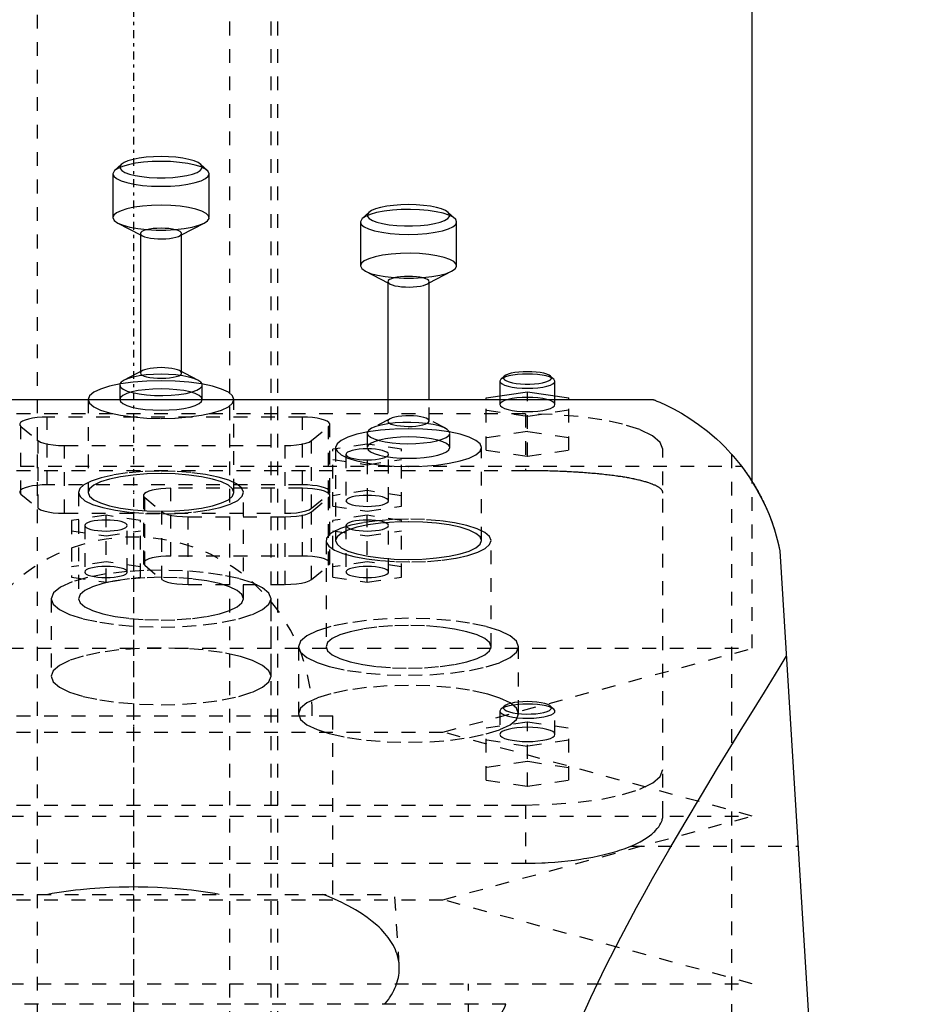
# Model space of a CAD drawing. Extents: x -90 to 90, y -319 to 558.
# Tile 8 of 9: x -8 to 57, y 267 to 339. Entities that reach past the tile are written whole.
import ezdxf

# ---------------------------------------------------------------- set-up
doc = ezdxf.new("R2010")
doc.units = 0
doc.linetypes.add('CENTER', pattern=[1.5, 0.45, -0.5, 0.05, -0.5])
doc.linetypes.add('DASHED', pattern=[2, 1, -1])
for name, color, linetype in [('AM_0', 7, 'CONTINUOUS'), ('AM_3', 7, 'DASHED'), ('AM_7', 7, 'CENTER')]:
    doc.layers.add(name, color=color, linetype=linetype)

msp = doc.modelspace()

# ---------------------------------------------------------------- linework, layer by layer
at = {"layer": 'AM_0', "color": 7, "linetype": 'CONTINUOUS'}
for p, q in [((45, 305.02), (45, 360.5)), ((-0.89, 328.114), (-1.372, 327.666)), ((5.372, 327.666), (4.89, 328.114)), ((-1.372, 327.666), (-1.5, 327.423)), ((-1.5, 327.423), (-1.5, 324.235)), ((5.5, 324.235), (5.5, 327.423)), ((17.11, 324.614), (16.628, 324.166)), ((23.372, 324.166), (22.89, 324.614)), ((-1.132, 323.831), (0.5, 322.985)), ((3.5, 322.985), (5.132, 323.831)), ((16.628, 324.166), (16.5, 323.923)), ((16.5, 323.923), (16.5, 320.735)), ((23.5, 320.735), (23.5, 323.923)), ((0.5, 323.076), (0.5, 313.025)), ((3.5, 313.025), (3.5, 323.076)), ((16.868, 320.331), (18.5, 319.485)), ((21.5, 319.485), (23.132, 320.331)), ((18.5, 319.576), (18.5, 311)), ((21.5, 311), (21.5, 319.576)), ((0.658, 313.107), (-0.684, 312.411)), ((4.684, 312.411), (3.342, 313.107)), ((26.723, 312.474), (26.65, 312.335)), ((26.964, 312.698), (26.723, 312.474)), ((30.577, 312.474), (30.336, 312.698)), ((30.65, 312.335), (30.577, 312.474)), ((26.65, 312.335), (26.65, 311.265)), ((30.65, 311.265), (30.65, 312.335)), ((-37.803, 311), (37.803, 311)), ((25.65, 311.116), (28.65, 311.564)), ((25.65, 311), (25.65, 311.116)), ((28.65, 311.564), (31.65, 311.116)), ((28.65, 311), (28.65, 311.564)), ((31.65, 311), (31.65, 311.116)), ((47, 300), (57, 137.05))]:
    msp.add_line(p, q, dxfattribs=at)
for points in [[(2, 328.329), (1.354, 328.313), (0.73, 328.267), (0.15, 328.192), (-0.367, 328.09), (-0.802, 327.966), (-1.141, 327.822), (-1.372, 327.666)], [(2, 328.682), (1.446, 328.669), (0.912, 328.629), (0.414, 328.565), (-0.029, 328.478), (-0.402, 328.371), (-0.692, 328.248), (-0.89, 328.114)], [(4.89, 328.114), (4.692, 328.248), (4.402, 328.371), (4.029, 328.478), (3.586, 328.565), (3.088, 328.629), (2.554, 328.669), (2, 328.682)], [(5.5, 327.423), (5.433, 327.6), (5.234, 327.769), (4.91, 327.926), (4.475, 328.063), (3.944, 328.176), (3.339, 328.26), (2.683, 328.311), (2, 328.329)], [(2, 325.141), (1.317, 325.124), (0.661, 325.072), (0.056, 324.988), (-0.475, 324.876), (-0.91, 324.738), (-1.234, 324.582), (-1.433, 324.412), (-1.5, 324.235)], [(5.132, 323.831), (5.383, 324.003), (5.494, 324.184), (5.462, 324.368), (5.287, 324.546), (4.977, 324.712), (4.543, 324.858), (4.005, 324.978), (3.385, 325.067), (2.707, 325.122), (2, 325.141)], [(23.5, 323.923), (23.436, 324.095), (23.247, 324.261), (22.939, 324.415), (22.524, 324.55), (22.017, 324.663), (21.436, 324.749), (20.802, 324.805), (20.14, 324.828), (19.472, 324.818), (18.824, 324.776), (18.218, 324.702), (17.678, 324.601), (17.222, 324.474), (16.868, 324.327), (16.628, 324.166)], [(20, 325.182), (19.446, 325.169), (18.912, 325.129), (18.414, 325.065), (17.971, 324.978), (17.598, 324.871), (17.308, 324.748), (17.11, 324.614)], [(22.89, 324.614), (22.692, 324.748), (22.402, 324.871), (22.029, 324.978), (21.586, 325.065), (21.088, 325.129), (20.554, 325.169), (20, 325.182)], [(-1.5, 324.235), (-1.407, 324.027), (-1.132, 323.831)], [(3.5, 323.076), (3.471, 323.152), (3.386, 323.225), (3.247, 323.292), (3.061, 323.351), (2.833, 323.399), (2.574, 323.435), (2.293, 323.457), (2, 323.464), (1.707, 323.457), (1.426, 323.435), (1.167, 323.399), (0.939, 323.351), (0.753, 323.292), (0.614, 323.225), (0.529, 323.152), (0.5, 323.076)], [(23.132, 320.331), (23.38, 320.5), (23.493, 320.679), (23.467, 320.86), (23.302, 321.036), (23.005, 321.2), (22.588, 321.345), (22.068, 321.466), (21.465, 321.558), (20.803, 321.617), (20.109, 321.641), (19.411, 321.628), (18.737, 321.58), (18.113, 321.498), (17.564, 321.386), (17.113, 321.247), (16.777, 321.088), (16.57, 320.915), (16.5, 320.735)], [(16.5, 320.735), (16.593, 320.527), (16.868, 320.331)], [(21.5, 319.576), (21.471, 319.652), (21.386, 319.725), (21.247, 319.792), (21.061, 319.851), (20.833, 319.899), (20.574, 319.935), (20.293, 319.957), (20, 319.964), (19.707, 319.957), (19.426, 319.935), (19.167, 319.899), (18.939, 319.851), (18.753, 319.792), (18.614, 319.725), (18.529, 319.652), (18.5, 319.576)], [(2, 313.322), (1.725, 313.316), (1.459, 313.296), (1.211, 313.264), (0.99, 313.221), (0.804, 313.168), (0.658, 313.107)], [(3.342, 313.107), (3.196, 313.168), (3.01, 313.221), (2.789, 313.264), (2.541, 313.296), (2.275, 313.316), (2, 313.322)], [(7.3, 311.002), (7.198, 311.27), (6.897, 311.527), (6.407, 311.764), (5.748, 311.972), (4.945, 312.143), (4.028, 312.269), (3.034, 312.347), (2, 312.374), (0.966, 312.347), (-0.028, 312.269), (-0.945, 312.143), (-1.748, 311.972), (-2.407, 311.764), (-2.897, 311.527), (-3.198, 311.27), (-3.3, 311.002)], [(-0.684, 312.411), (-0.886, 312.277), (-0.988, 312.135)], [(2, 312.841), (1.449, 312.828), (0.917, 312.789), (0.422, 312.725), (-0.02, 312.639), (-0.393, 312.533), (-0.684, 312.411)], [(4.988, 312.135), (4.887, 312.276), (4.687, 312.41), (4.396, 312.532), (4.023, 312.638), (3.581, 312.724), (3.085, 312.788), (2.552, 312.828), (2, 312.841)], [(28.65, 312.853), (28.281, 312.844), (27.924, 312.817), (27.593, 312.774), (27.298, 312.716), (27.049, 312.645), (26.855, 312.563), (26.723, 312.474)], [(28.65, 313.029), (28.327, 313.022), (28.015, 312.998), (27.725, 312.961), (27.467, 312.91), (27.249, 312.848), (27.08, 312.776), (26.964, 312.698)], [(30.336, 312.698), (30.22, 312.776), (30.051, 312.848), (29.833, 312.91), (29.575, 312.961), (29.285, 312.998), (28.973, 313.022), (28.65, 313.029)], [(30.577, 312.474), (30.445, 312.563), (30.251, 312.645), (30.002, 312.716), (29.707, 312.774), (29.376, 312.817), (29.019, 312.844), (28.65, 312.853)]]:
    msp.add_lwpolyline(points, dxfattribs=at)
for points in [[(37.803, 311, 0), (37.822, 310.992, 0), (37.864, 310.976, 0), (37.909, 310.958, 0), (37.933, 310.948, 0), (37.957, 310.938, 0), (38.01, 310.917, 0), (38.065, 310.894, 0), (38.283, 310.801, 0), (38.734, 310.595, 0), (38.989, 310.471, 0), (39.26, 310.333, 0), (39.84, 310.012, 0), (40.456, 309.633, 0), (41.093, 309.196, 0), (41.74, 308.7, 0), (42.387, 308.145, 0), (42.707, 307.845, 0), (43.023, 307.53, 0), (43.642, 306.857, 0), (44.236, 306.125, 0), (44.797, 305.335, 0), (45.318, 304.488, 0), (45.794, 303.585, 0), (46.013, 303.113, 0), (46.217, 302.627, 0), (46.581, 301.615, 0), (46.879, 300.551, 0), (47, 300, 0)], [(43.5, 307.019, 0), (43.5, 307.019, 0), (43.501, 307.017, 0), (43.504, 307.015, 0), (43.506, 307.013, 0), (43.508, 307.01, 0), (43.513, 307.004, 0), (43.52, 306.997, 0), (43.527, 306.988, 0), (43.537, 306.978, 0), (43.547, 306.966, 0), (43.553, 306.959, 0), (43.559, 306.952, 0), (43.573, 306.937, 0), (43.587, 306.92, 0), (43.603, 306.901, 0), (43.621, 306.881, 0), (43.64, 306.86, 0), (43.649, 306.848, 0), (43.66, 306.837, 0), (43.681, 306.812, 0), (43.704, 306.785, 0), (43.715, 306.771, 0), (43.727, 306.757, 0), (43.753, 306.728, 0), (43.779, 306.697, 0), (43.792, 306.68, 0), (43.806, 306.664, 0), (43.835, 306.63, 0), (43.864, 306.594, 0), (43.894, 306.557, 0), (43.926, 306.519, 0), (43.958, 306.479, 0), (43.975, 306.458, 0), (43.992, 306.437, 0), (44.026, 306.395, 0), (44.06, 306.351, 0), (44.096, 306.306, 0), (44.132, 306.26, 0), (44.168, 306.213, 0), (44.187, 306.189, 0), (44.206, 306.164, 0), (44.243, 306.115, 0), (44.281, 306.065, 0), (44.319, 306.014, 0), (44.358, 305.962, 0), (44.397, 305.909, 0), (44.416, 305.882, 0), (44.436, 305.855, 0), (44.476, 305.799, 0), (44.517, 305.743, 0), (44.557, 305.685, 0), (44.599, 305.626, 0), (44.64, 305.566, 0), (44.661, 305.536, 0), (44.682, 305.505, 0), (44.725, 305.443, 0), (44.767, 305.379, 0), (44.81, 305.315, 0), (44.853, 305.249, 0), (44.896, 305.183, 0), (44.918, 305.149, 0), (44.94, 305.115, 0), (44.984, 305.046, 0), (45.027, 304.976, 0), (45.049, 304.941, 0), (45.071, 304.905, 0), (45.115, 304.833, 0), (45.159, 304.76, 0), (45.181, 304.723, 0), (45.203, 304.686, 0), (45.247, 304.611, 0), (45.292, 304.535, 0), (45.336, 304.458, 0), (45.38, 304.38, 0), (45.423, 304.301, 0), (45.445, 304.261, 0), (45.467, 304.221, 0), (45.511, 304.14, 0), (45.554, 304.059, 0), (45.598, 303.976, 0), (45.641, 303.893, 0), (45.684, 303.808, 0), (45.705, 303.766, 0), (45.726, 303.723, 0), (45.769, 303.637, 0), (45.811, 303.55, 0), (45.853, 303.463, 0), (45.894, 303.375, 0), (45.935, 303.286, 0), (45.955, 303.241, 0), (45.976, 303.196, 0), (46.016, 303.105, 0), (46.056, 303.014, 0), (46.192, 302.69, 0), (46.411, 302.116, 0), (46.513, 301.823, 0), (46.61, 301.525, 0), (46.785, 300.92, 0), (46.935, 300.308, 0), (47, 300, 0)], [(28.705, 254.625, 0), (28.992, 255.849, 0), (29.657, 258.262, 0), (30.432, 260.632, 0), (30.855, 261.801, 0), (31.3, 262.96, 0), (32.247, 265.249, 0), (33.26, 267.501, 0), (34.327, 269.716, 0), (35.437, 271.895, 0), (36.579, 274.038, 0), (37.16, 275.095, 0), (37.745, 276.143, 0), (38.925, 278.211, 0), (40.111, 280.239, 0), (41.296, 282.226, 0), (42.472, 284.169, 0), (43.631, 286.066, 0), (44.203, 286.996, 0), (44.768, 287.914, 0), (45.877, 289.711, 0), (46.95, 291.453, 0), (47.472, 292.303, 0)]]:
    msp.add_polyline3d(points, dxfattribs=at)
at = {"layer": 'AM_3', "color": 6, "linetype": 'DASHED'}
for p, q in [((-7, 479), (-7, -50.5)), ((7, -50.5), (7, 479)), ((10, -10.5), (10, 463.5)), ((10.5, 257.5), (10.5, 360.5)), ((0.5, 322.985), (0.658, 322.903)), ((3.342, 322.903), (3.5, 322.985)), ((18.5, 319.485), (18.658, 319.403)), ((21.342, 319.403), (21.5, 319.485)), ((0.5, 313.025), (0.5, 312.934)), ((3.5, 312.934), (3.5, 313.025)), ((-0.988, 312.135), (-1, 312.065)), ((-1, 312.065), (-1, 311.002)), ((5, 311.002), (5, 312.065)), ((-3.3, 311), (-3.3, 304.241)), ((7.3, 304.241), (7.3, 311)), ((18.5, 311), (18.5, 309.434)), ((21.5, 309.434), (21.5, 311)), ((25.65, 307.322), (25.65, 311)), ((26.65, 311.265), (26.65, 310.645)), ((28.65, 306.874), (28.65, 311)), ((30.65, 310.645), (30.65, 311.265)), ((31.65, 307.322), (31.65, 311)), ((28.65, 309.771), (25.65, 310.219)), ((31.65, 310.219), (28.65, 309.771)), ((28.5, 309.97), (-28.5, 309.97)), ((-6.28, 304.794), (-6.28, 309.72)), ((12.28, 309.72), (-6.28, 309.72)), ((12.28, 304.794), (12.28, 309.72)), ((18.658, 309.607), (17.316, 308.911)), ((22.684, 308.911), (21.342, 309.607)), ((28.5, 309.97), (28.5, 305.825)), ((-8.189, 304.122), (-8.189, 309.048)), ((-8.189, 309.048), (-6.939, 308.013)), ((12.939, 308.013), (14.189, 309.048)), ((14.189, 304.122), (14.189, 309.048)), ((14.28, 304.276), (14.28, 309.202)), ((17.012, 308.635), (17, 308.565)), ((17, 308.565), (17, 302.882)), ((23, 307.502), (23, 308.565)), ((28.65, 308.667), (25.65, 308.218)), ((31.65, 308.218), (28.65, 308.667)), ((-6.939, 303.086), (-6.939, 308.013)), ((-5.03, 307.649), (11.03, 307.649)), ((-5.03, 302.723), (-5.03, 307.649)), ((11.03, 302.723), (11.03, 307.649)), ((12.939, 303.086), (12.939, 308.013)), ((17, 307.757), (14.5, 307.383)), ((14.5, 303.255), (14.5, 307.383)), ((14.7, 307.502), (14.7, 300.741)), ((19.5, 307.383), (17, 307.757)), ((19.5, 303.255), (19.5, 307.383)), ((25.3, 300.741), (25.3, 307.502)), ((38.5, 280.775), (38.5, 307.382)), ((14.5, 306.636), (17, 306.263)), ((15.45, 307.01), (15.45, 303.629)), ((17, 306.263), (19.5, 306.636)), ((18.55, 303.629), (18.55, 307.01)), ((25.65, 307.322), (28.65, 306.874)), ((28.65, 306.874), (31.65, 307.322)), ((43.5, 307.019), (43.5, 137.05)), ((-44.217, 306.15), (44.217, 306.15)), ((28.5, 305.825), (-28.5, 305.825)), ((12.28, 304.794), (-6.28, 304.794)), ((2.72, 299.617), (2.72, 304.544)), ((12.28, 304.544), (2.72, 304.544)), ((12.28, 299.617), (12.28, 304.544)), ((45, 292.9), (45, 305.02)), ((-8.189, 304.122), (-6.939, 303.086)), ((-4, 304.241), (-4, 296.513)), ((0.72, 304.026), (0.72, 299.1)), ((0.811, 298.945), (0.811, 303.872)), ((0.811, 303.872), (2.061, 302.836)), ((8, 296.513), (8, 304.241)), ((12.939, 303.086), (14.189, 304.122)), ((12.939, 302.836), (14.189, 303.872)), ((14.189, 298.945), (14.189, 303.872)), ((14.28, 299.1), (14.28, 304.026)), ((17, 304.376), (14.5, 304.003)), ((19.5, 304.003), (17, 304.376)), ((14.5, 303.255), (17, 302.882)), ((17, 302.882), (19.5, 303.255)), ((-5.03, 302.723), (11.03, 302.723)), ((-2, 302.581), (-4.5, 302.207)), ((-2, 297.706), (-2, 302.581)), ((0.5, 302.207), (-2, 302.581)), ((2.061, 297.91), (2.061, 302.836)), ((3.97, 302.473), (11.03, 302.473)), ((3.97, 297.547), (3.97, 302.473)), ((11.03, 297.547), (11.03, 302.473)), ((12.939, 297.91), (12.939, 302.836)), ((17, 302.581), (14.5, 302.207)), ((17, 297.706), (17, 302.581)), ((19.5, 302.207), (17, 302.581)), ((-4.5, 302.207), (-4.5, 298.079)), ((-3.55, 301.833), (-3.55, 298.453)), ((-0.45, 298.453), (-0.45, 301.833)), ((0.5, 298.079), (0.5, 302.207)), ((14.5, 298.079), (14.5, 302.207)), ((15.45, 301.833), (15.45, 298.453)), ((18.55, 298.453), (18.55, 301.833)), ((19.5, 298.079), (19.5, 302.207)), ((-4.5, 301.46), (-2, 301.086)), ((-2, 301.086), (0.5, 301.46)), ((14.497, 301.36), (14.278, 301.208)), ((14.5, 301.46), (17, 301.086)), ((17, 301.086), (19.5, 301.46)), ((14, 300.741), (14, 293.013)), ((26, 293.013), (26, 300.741)), ((12.28, 299.617), (2.72, 299.617)), ((-2, 299.2), (-4.5, 298.826)), ((0.5, 298.826), (-2, 299.2)), ((0.811, 298.945), (2.061, 297.91)), ((12.939, 297.91), (14.189, 298.945)), ((17, 299.2), (14.5, 298.826)), ((19.5, 298.826), (17, 299.2)), ((-4.5, 298.079), (-2, 297.706)), ((-2, 297.706), (0.5, 298.079)), ((14.5, 298.079), (17, 297.706)), ((17, 297.706), (19.5, 298.079)), ((3.97, 297.547), (11.03, 297.547)), ((-6, 296.513), (-6, 290.867)), ((10, 290.867), (10, 296.513)), ((12, 293.013), (12, 288.133)), ((28, 288.133), (28, 293.013)), ((-45, 292.9), (45, 292.9)), ((22.5, 286.8), (45, 292.9)), ((27.999, 288.819), (27.609, 288.771)), ((-14.5, 288), (14.5, 288)), ((14.5, 275), (14.5, 288)), ((26.723, 288.468), (26.65, 288.329)), ((26.65, 288.329), (26.65, 286.639)), ((26.964, 288.692), (26.723, 288.468)), ((30.577, 288.468), (30.336, 288.692)), ((30.65, 286.639), (30.65, 288.329)), ((25.65, 287.11), (28.65, 287.559)), ((28.65, 287.559), (31.65, 287.11)), ((28.65, 282.868), (28.65, 287.559)), ((-22.5, 286.8), (22.5, 286.8)), ((45, 280.7), (22.5, 286.8)), ((25.65, 283.316), (25.65, 287.11)), ((31.65, 283.316), (31.65, 287.11)), ((28.65, 285.766), (25.65, 286.214)), ((31.65, 286.214), (28.65, 285.766)), ((28.65, 284.661), (25.65, 284.213)), ((31.65, 284.213), (28.65, 284.661)), ((25.65, 283.316), (28.65, 282.868)), ((28.65, 282.868), (31.65, 283.316)), ((-28.5, 281.5), (28.5, 281.5)), ((28.5, 281.5), (28.5, 277.269)), ((-45, 280.7), (45, 280.7)), ((22.5, 274.6), (45, 280.7)), ((36.159, 278.5), (48.319, 278.5)), ((-28.5, 277.269), (28.5, 277.269)), ((-22.5, 274.6), (22.5, 274.6)), ((-19, 275), (19, 275)), ((19.323, 269.83), (19, 275)), ((45, 268.5), (22.5, 274.6)), ((-45, 268.5), (45, 268.5)), ((24.35, 266), (24.35, 268.5)), ((27.082, 267), (-27.082, 267))]:
    msp.add_line(p, q, dxfattribs=at)
for points in [[(-0.89, 328.114), (-0.991, 327.966), (-0.98, 327.815), (-0.857, 327.669), (-0.626, 327.531), (-0.298, 327.407), (0.117, 327.301), (0.602, 327.219), (1.14, 327.162), (1.71, 327.133), (2.29, 327.133), (2.86, 327.162), (3.398, 327.219), (3.883, 327.301), (4.298, 327.407), (4.626, 327.531), (4.857, 327.669), (4.98, 327.815), (4.991, 327.966), (4.89, 328.114)], [(-1.5, 327.423), (-1.433, 327.246), (-1.234, 327.076), (-0.91, 326.92), (-0.475, 326.782), (0.056, 326.67), (0.661, 326.586), (1.317, 326.534), (2, 326.517), (2.683, 326.534), (3.339, 326.586), (3.944, 326.67), (4.475, 326.782), (4.91, 326.92), (5.234, 327.076), (5.433, 327.246), (5.5, 327.423)], [(17.11, 324.614), (17.009, 324.466), (17.02, 324.315), (17.143, 324.169), (17.374, 324.031), (17.702, 323.907), (18.117, 323.801), (18.602, 323.719), (19.14, 323.662), (19.71, 323.633), (20.29, 323.633), (20.86, 323.662), (21.398, 323.719), (21.883, 323.801), (22.298, 323.907), (22.626, 324.031), (22.857, 324.169), (22.98, 324.315), (22.991, 324.466), (22.89, 324.614)], [(-1.132, 323.831), (-0.756, 323.677), (-0.268, 323.545), (0.311, 323.442), (0.959, 323.37), (1.648, 323.334), (2.352, 323.334), (3.041, 323.37), (3.689, 323.442), (4.268, 323.545), (4.756, 323.677), (5.132, 323.831)], [(16.5, 323.923), (16.567, 323.746), (16.766, 323.576), (17.09, 323.42), (17.525, 323.282), (18.056, 323.17), (18.661, 323.086), (19.317, 323.034), (20, 323.017), (20.683, 323.034), (21.339, 323.086), (21.944, 323.17), (22.475, 323.282), (22.91, 323.42), (23.234, 323.576), (23.433, 323.746), (23.5, 323.923)], [(0.5, 323.076), (0.54, 322.987), (0.658, 322.903)], [(0.658, 322.903), (0.81, 322.84), (1.005, 322.786), (1.237, 322.742), (1.496, 322.71), (1.774, 322.692), (2.06, 322.688), (2.344, 322.698), (2.615, 322.722), (2.864, 322.759), (3.082, 322.807), (3.26, 322.865), (3.392, 322.931), (3.473, 323.002), (3.5, 323.076)], [(16.868, 320.331), (17.244, 320.177), (17.732, 320.045), (18.311, 319.942), (18.959, 319.87), (19.648, 319.834), (20.352, 319.834), (21.041, 319.87), (21.689, 319.942), (22.268, 320.045), (22.756, 320.177), (23.132, 320.331)], [(18.5, 319.576), (18.54, 319.487), (18.658, 319.403)], [(18.658, 319.403), (18.81, 319.34), (19.005, 319.286), (19.237, 319.242), (19.496, 319.21), (19.774, 319.192), (20.06, 319.188), (20.344, 319.198), (20.615, 319.222), (20.864, 319.259), (21.082, 319.307), (21.26, 319.365), (21.392, 319.431), (21.473, 319.502), (21.5, 319.576)], [(0.5, 312.934), (0.53, 312.857), (0.619, 312.783), (0.763, 312.714), (0.956, 312.655), (1.191, 312.607), (1.459, 312.572), (1.748, 312.551), (2.047, 312.546), (2.344, 312.556), (2.628, 312.581), (2.886, 312.621), (3.109, 312.673), (3.288, 312.735), (3.415, 312.805), (3.486, 312.881), (3.497, 312.958), (3.449, 313.035), (3.342, 313.107)], [(0.658, 313.107), (0.54, 313.023), (0.5, 312.934)], [(26.964, 312.698), (26.905, 312.611), (26.912, 312.524), (26.984, 312.438), (27.118, 312.358), (27.31, 312.285), (27.551, 312.224), (27.835, 312.176), (28.148, 312.142), (28.481, 312.126), (28.819, 312.126), (29.152, 312.142), (29.465, 312.176), (29.749, 312.224), (29.99, 312.285), (30.182, 312.358), (30.316, 312.438), (30.388, 312.524), (30.395, 312.611), (30.336, 312.698)], [(-1, 312.065), (-0.939, 311.909), (-0.758, 311.759), (-0.466, 311.622), (-0.073, 311.503), (0.405, 311.407), (0.947, 311.337), (1.532, 311.298), (2.136, 311.289), (2.735, 311.312), (3.304, 311.365), (3.819, 311.447), (4.261, 311.554), (4.611, 311.682), (4.854, 311.825), (4.981, 311.978), (4.988, 312.135)], [(26.65, 312.335), (26.688, 312.234), (26.802, 312.137), (26.987, 312.047), (27.236, 311.969), (27.539, 311.904), (27.885, 311.857), (28.26, 311.827), (28.65, 311.817), (29.04, 311.827), (29.415, 311.857), (29.761, 311.904), (30.064, 311.969), (30.313, 312.047), (30.498, 312.137), (30.612, 312.234), (30.65, 312.335)], [(-3.3, 311.002), (-3.198, 310.734), (-2.897, 310.477), (-2.407, 310.24), (-1.748, 310.032), (-0.945, 309.861), (-0.028, 309.735), (0.966, 309.657), (2, 309.63), (3.034, 309.657), (4.028, 309.735), (4.945, 309.861), (5.748, 310.032), (6.407, 310.24), (6.897, 310.477), (7.198, 310.734), (7.3, 311.002)], [(26.65, 310.645), (26.688, 310.544), (26.802, 310.446), (26.987, 310.357), (27.236, 310.278), (27.539, 310.214), (27.885, 310.166), (28.26, 310.137), (28.65, 310.127), (29.04, 310.137), (29.415, 310.166), (29.761, 310.214), (30.064, 310.278), (30.313, 310.357), (30.498, 310.446), (30.612, 310.544), (30.65, 310.645), (30.612, 310.746), (30.498, 310.843), (30.313, 310.932), (30.064, 311.011), (29.761, 311.075), (29.415, 311.123), (29.04, 311.152), (28.65, 311.162)], [(28.65, 311.162), (28.26, 311.152), (27.885, 311.123), (27.539, 311.075), (27.236, 311.011), (26.987, 310.932), (26.802, 310.843), (26.688, 310.746), (26.65, 310.645)], [(-6.28, 309.72), (-6.652, 309.711), (-7.012, 309.684), (-7.346, 309.64), (-7.642, 309.581), (-7.891, 309.509), (-8.083, 309.426), (-8.213, 309.335), (-8.274, 309.239), (-8.266, 309.143), (-8.189, 309.048)], [(14.189, 309.048), (14.266, 309.143), (14.274, 309.239), (14.213, 309.335), (14.083, 309.426), (13.891, 309.509), (13.642, 309.581), (13.346, 309.64), (13.012, 309.684), (12.652, 309.711), (12.28, 309.72)], [(18.5, 309.434), (18.528, 309.359), (18.612, 309.287), (18.747, 309.22), (18.929, 309.162), (19.152, 309.114), (19.407, 309.077), (19.683, 309.054), (19.972, 309.046), (20.262, 309.052), (20.541, 309.072), (20.801, 309.106), (21.03, 309.152), (21.221, 309.208), (21.366, 309.274), (21.46, 309.345), (21.499, 309.419), (21.482, 309.494), (21.409, 309.567), (21.283, 309.635), (21.109, 309.695), (20.894, 309.746), (20.645, 309.784), (20.371, 309.81), (20.084, 309.822), (19.794, 309.818), (19.511, 309.801), (19.247, 309.77), (19.011, 309.726), (18.812, 309.671), (18.658, 309.607)], [(18.658, 309.607), (18.54, 309.523), (18.5, 309.434)], [(38.5, 307.382), (38.308, 307.887), (37.739, 308.372), (36.815, 308.82), (35.571, 309.212), (34.056, 309.534), (32.327, 309.773), (30.451, 309.92), (28.5, 309.97)], [(17, 308.565), (17.056, 308.415), (17.223, 308.271), (17.494, 308.138), (17.859, 308.021), (18.304, 307.924), (18.813, 307.851), (19.367, 307.806), (19.944, 307.788), (20.523, 307.8), (21.083, 307.84), (21.602, 307.908), (22.061, 308), (22.443, 308.114), (22.733, 308.244), (22.92, 308.386), (22.998, 308.535), (22.963, 308.686), (22.818, 308.831), (22.566, 308.967), (22.218, 309.087), (21.787, 309.188), (21.289, 309.266), (20.743, 309.317), (20.168, 309.34), (19.588, 309.334), (19.023, 309.299), (18.494, 309.236), (18.022, 309.148), (17.624, 309.039), (17.316, 308.911)], [(17.316, 308.911), (17.114, 308.777), (17.012, 308.635)], [(-6.939, 308.013), (-6.771, 307.912), (-6.526, 307.824), (-6.214, 307.75), (-5.85, 307.695), (-5.449, 307.661), (-5.03, 307.649)], [(11.03, 307.649), (11.449, 307.661), (11.85, 307.695), (12.214, 307.75), (12.526, 307.824), (12.771, 307.912), (12.939, 308.013)], [(-4, 304.241), (-3.884, 303.936), (-3.539, 303.643), (-2.979, 303.374), (-2.225, 303.138), (-1.308, 302.945), (-0.262, 302.802), (0.871, 302.715), (2.048, 302.688), (3.224, 302.72), (4.352, 302.812), (5.389, 302.959), (6.294, 303.156), (7.032, 303.395), (7.575, 303.667), (7.902, 303.961), (7.999, 304.266), (7.864, 304.57), (7.501, 304.861), (6.924, 305.128), (6.156, 305.361), (5.227, 305.55), (4.172, 305.688), (3.034, 305.77), (1.855, 305.793), (0.681, 305.756), (-0.441, 305.659), (-1.468, 305.508), (-2.361, 305.307), (-3.084, 305.065), (-3.61, 304.791)], [(-6.28, 304.794), (-6.652, 304.785), (-7.012, 304.758), (-7.346, 304.714), (-7.642, 304.655), (-7.891, 304.583), (-8.083, 304.5), (-8.213, 304.409), (-8.274, 304.313), (-8.266, 304.216), (-8.189, 304.122)], [(-3.61, 304.791), (-3.902, 304.52), (-4, 304.241)], [(2.72, 304.544), (2.348, 304.534), (1.988, 304.508), (1.654, 304.464), (1.358, 304.405), (1.109, 304.333), (0.917, 304.249), (0.787, 304.159), (0.726, 304.063), (0.734, 303.966), (0.811, 303.872)], [(14.189, 304.122), (14.266, 304.216), (14.274, 304.313), (14.213, 304.409), (14.083, 304.5), (13.891, 304.583), (13.642, 304.655), (13.346, 304.714), (13.012, 304.758), (12.652, 304.785), (12.28, 304.794)], [(14.189, 303.872), (14.266, 303.966), (14.274, 304.063), (14.213, 304.159), (14.083, 304.249), (13.891, 304.333), (13.642, 304.405), (13.346, 304.464), (13.012, 304.508), (12.652, 304.534), (12.28, 304.544)], [(18.55, 303.629), (18.52, 303.707), (18.432, 303.783), (18.289, 303.852), (18.096, 303.913), (17.861, 303.963), (17.593, 304), (17.302, 304.022), (17, 304.03), (16.698, 304.022), (16.407, 304), (16.139, 303.963), (15.904, 303.913), (15.711, 303.852), (15.568, 303.783), (15.48, 303.707), (15.45, 303.629)], [(-6.939, 303.086), (-6.771, 302.986), (-6.526, 302.897), (-6.214, 302.824), (-5.85, 302.769), (-5.449, 302.735), (-5.03, 302.723)], [(11.03, 302.723), (11.449, 302.735), (11.85, 302.769), (12.214, 302.824), (12.526, 302.897), (12.771, 302.986), (12.939, 303.086)], [(15.45, 303.629), (15.48, 303.551), (15.568, 303.476), (15.711, 303.406), (15.904, 303.345), (16.139, 303.295), (16.407, 303.258), (16.698, 303.236), (17, 303.228), (17.302, 303.236), (17.593, 303.258), (17.861, 303.295), (18.096, 303.345), (18.289, 303.406), (18.432, 303.476), (18.52, 303.551), (18.55, 303.629)], [(2.061, 302.836), (2.229, 302.736), (2.474, 302.647), (2.786, 302.574), (3.15, 302.519), (3.551, 302.485), (3.97, 302.473)], [(11.03, 302.473), (11.449, 302.485), (11.85, 302.519), (12.214, 302.574), (12.526, 302.647), (12.771, 302.736), (12.939, 302.836)], [(-0.45, 301.833), (-0.48, 301.912), (-0.568, 301.987), (-0.711, 302.056), (-0.904, 302.117), (-1.139, 302.167), (-1.407, 302.204), (-1.698, 302.227), (-2, 302.235), (-2.302, 302.227), (-2.593, 302.204), (-2.861, 302.167), (-3.096, 302.117), (-3.289, 302.056), (-3.432, 301.987), (-3.52, 301.912), (-3.55, 301.833)], [(-3.55, 301.833), (-3.52, 301.755), (-3.432, 301.68), (-3.289, 301.611), (-3.096, 301.55), (-2.861, 301.5), (-2.593, 301.463), (-2.302, 301.44), (-2, 301.432), (-1.698, 301.44), (-1.407, 301.463), (-1.139, 301.5), (-0.904, 301.55), (-0.711, 301.611), (-0.568, 301.68), (-0.48, 301.755), (-0.45, 301.833)], [(20, 302.293), (18.846, 302.265), (17.736, 302.179), (16.71, 302.039), (15.807, 301.851), (15.06, 301.622), (14.497, 301.36)], [(18.55, 301.833), (18.52, 301.912), (18.432, 301.987), (18.289, 302.056), (18.096, 302.117), (17.861, 302.167), (17.593, 302.204), (17.302, 302.227), (17, 302.235), (16.698, 302.227), (16.407, 302.204), (16.139, 302.167), (15.904, 302.117), (15.711, 302.056), (15.568, 301.987), (15.48, 301.912), (15.45, 301.833)], [(15.45, 301.833), (15.48, 301.755), (15.568, 301.68), (15.711, 301.611), (15.904, 301.55), (16.139, 301.5), (16.407, 301.463), (16.698, 301.44), (17, 301.432), (17.302, 301.44), (17.593, 301.463), (17.861, 301.5), (18.096, 301.55), (18.289, 301.611), (18.432, 301.68), (18.52, 301.755), (18.55, 301.833)], [(26, 300.741), (25.885, 301.044), (25.543, 301.335), (24.989, 301.603), (24.243, 301.839), (23.333, 302.032), (22.296, 302.175), (21.171, 302.264), (20, 302.293)], [(14.278, 301.208), (14.039, 300.917), (14.018, 300.62), (14.216, 300.328), (14.625, 300.051), (15.231, 299.798), (16.011, 299.581), (16.937, 299.405), (17.975, 299.279), (19.087, 299.206), (20.232, 299.189), (21.369, 299.229), (22.456, 299.324), (23.453, 299.471), (24.324, 299.664), (25.037, 299.897), (25.565, 300.16), (25.89, 300.445), (26, 300.741)], [(2.72, 299.617), (2.348, 299.608), (1.988, 299.581), (1.654, 299.538), (1.358, 299.479), (1.109, 299.406), (0.917, 299.323), (0.787, 299.232), (0.726, 299.137), (0.734, 299.04), (0.811, 298.945)], [(14.189, 298.945), (14.266, 299.04), (14.274, 299.137), (14.213, 299.232), (14.083, 299.323), (13.891, 299.406), (13.642, 299.479), (13.346, 299.538), (13.012, 299.581), (12.652, 299.608), (12.28, 299.617)], [(-6, 296.513), (-5.846, 296.109), (-5.391, 295.721), (-4.652, 295.363), (-3.657, 295.049), (-2.445, 294.792), (-1.061, 294.6), (0.439, 294.482), (2, 294.443), (3.561, 294.482), (5.061, 294.6), (6.445, 294.792), (7.657, 295.049), (8.652, 295.363), (9.391, 295.721), (9.846, 296.109), (10, 296.513), (9.846, 296.917), (9.391, 297.306), (8.652, 297.663), (7.657, 297.977), (6.445, 298.235), (5.061, 298.426), (3.561, 298.544), (2, 298.584)], [(-0.452, 298.484), (-1.984, 298.309), (-3.342, 298.054), (-4.466, 297.732), (-5.305, 297.357), (-5.824, 296.945), (-6, 296.513)], [(2, 298.066), (0.829, 298.036), (-0.296, 297.948), (-1.333, 297.804), (-2.243, 297.611), (-2.989, 297.376), (-3.543, 297.107), (-3.885, 296.816), (-4, 296.513), (-3.885, 296.21), (-3.543, 295.919), (-2.989, 295.65), (-2.243, 295.415), (-1.333, 295.222), (-0.296, 295.078), (0.829, 294.99), (2, 294.96), (3.171, 294.99), (4.296, 295.078), (5.333, 295.222), (6.243, 295.415), (6.989, 295.65), (7.543, 295.919), (7.885, 296.21), (8, 296.513)], [(2, 298.584), (0.759, 298.559), (-0.452, 298.484)], [(8, 296.513), (7.885, 296.816), (7.543, 297.107), (6.989, 297.376), (6.243, 297.611), (5.333, 297.804), (4.296, 297.948), (3.171, 298.036), (2, 298.066)], [(2.061, 297.91), (2.229, 297.81), (2.474, 297.721), (2.786, 297.647), (3.15, 297.592), (3.551, 297.558), (3.97, 297.547)], [(11.03, 297.547), (11.449, 297.558), (11.85, 297.592), (12.214, 297.647), (12.526, 297.721), (12.771, 297.81), (12.939, 297.91)], [(20, 295.084), (18.439, 295.044), (16.939, 294.926), (15.555, 294.735), (14.343, 294.477), (13.348, 294.163), (12.609, 293.806), (12.154, 293.417), (12, 293.013), (12.154, 292.609), (12.609, 292.221), (13.348, 291.863), (14.343, 291.549), (15.555, 291.292), (16.939, 291.1), (18.439, 290.982), (20, 290.943), (21.561, 290.982), (23.061, 291.1), (24.445, 291.292), (25.657, 291.549), (26.652, 291.863), (27.391, 292.221), (27.846, 292.609), (28, 293.013)], [(20, 294.566), (18.829, 294.536), (17.704, 294.448), (16.667, 294.304), (15.757, 294.111), (15.011, 293.876), (14.457, 293.607), (14.115, 293.316), (14, 293.013), (14.115, 292.71), (14.457, 292.419), (15.011, 292.15), (15.757, 291.915), (16.667, 291.722), (17.704, 291.578), (18.829, 291.49), (20, 291.46), (21.171, 291.49), (22.296, 291.578), (23.333, 291.722), (24.243, 291.915), (24.989, 292.15), (25.543, 292.419), (25.885, 292.71), (26, 293.013)], [(28, 293.013), (27.846, 293.417), (27.391, 293.806), (26.652, 294.163), (25.657, 294.477), (24.445, 294.735), (23.061, 294.926), (21.561, 295.044), (20, 295.084)], [(26, 293.013), (25.885, 293.316), (25.543, 293.607), (24.989, 293.876), (24.243, 294.111), (23.333, 294.304), (22.296, 294.448), (21.171, 294.536), (20, 294.566)], [(27.609, 288.771), (27.308, 288.713), (27.054, 288.642), (26.857, 288.559), (26.723, 288.468)], [(26.964, 288.692), (26.905, 288.603), (26.914, 288.513), (26.993, 288.426), (27.137, 288.343), (27.341, 288.27), (27.597, 288.209), (27.894, 288.162), (28.222, 288.132), (28.566, 288.118), (28.914, 288.123), (29.251, 288.146), (29.565, 288.185), (29.842, 288.239), (30.072, 288.307), (30.246, 288.385), (30.357, 288.471), (30.399, 288.56), (30.373, 288.65), (30.279, 288.737), (30.119, 288.817), (29.902, 288.887), (29.635, 288.945), (29.329, 288.988), (28.997, 289.015), (28.65, 289.024)], [(27.435, 288.897), (27.232, 288.836), (27.073, 288.767), (26.964, 288.692)], [(28, 288.991), (27.699, 288.951), (27.435, 288.897)], [(28.65, 288.847), (28.32, 288.84), (27.999, 288.819)], [(28.65, 289.024), (28.319, 289.016), (28, 288.991)], [(30.577, 288.468), (30.445, 288.558), (30.251, 288.64), (30.002, 288.711), (29.707, 288.769), (29.376, 288.812), (29.019, 288.838), (28.65, 288.847)], [(26.65, 288.329), (26.69, 288.226), (26.809, 288.127), (27.002, 288.036), (27.261, 287.957), (27.576, 287.893), (27.934, 287.846), (28.321, 287.819), (28.72, 287.812), (29.118, 287.826), (29.496, 287.86), (29.84, 287.913), (30.137, 287.983), (30.374, 288.067), (30.541, 288.161), (30.633, 288.262), (30.645, 288.366), (30.577, 288.468)], [(30.65, 286.639), (30.612, 286.74), (30.498, 286.837), (30.313, 286.927), (30.064, 287.005), (29.761, 287.069), (29.415, 287.117), (29.04, 287.147), (28.65, 287.157), (28.26, 287.147), (27.885, 287.117), (27.539, 287.069), (27.236, 287.005), (26.987, 286.927), (26.802, 286.837), (26.688, 286.74), (26.65, 286.639)], [(26.65, 286.639), (26.688, 286.538), (26.802, 286.441), (26.987, 286.351), (27.236, 286.273), (27.539, 286.209), (27.885, 286.161), (28.26, 286.131), (28.65, 286.121), (29.04, 286.131), (29.415, 286.161), (29.761, 286.209), (30.064, 286.273), (30.313, 286.351), (30.498, 286.441), (30.612, 286.538), (30.65, 286.639)], [(28.5, 281.5), (30.451, 281.55), (32.327, 281.697), (34.056, 281.936), (35.571, 282.258), (36.815, 282.65), (37.739, 283.098), (38.308, 283.583), (38.5, 284.088)]]:
    msp.add_lwpolyline(points, dxfattribs=at)
for points in [[(5, 311.002), (4.942, 311.154), (4.772, 311.299), (4.494, 311.433), (4.121, 311.551), (3.667, 311.648), (3.148, 311.719), (2.585, 311.764), (2, 311.778), (1.415, 311.764), (0.852, 311.719), (0.333, 311.648), (-0.121, 311.551), (-0.494, 311.433), (-0.772, 311.299), (-0.942, 311.154), (-1, 311.002), (-0.942, 310.851), (-0.772, 310.705), (-0.494, 310.571), (-0.121, 310.453), (0.333, 310.356), (0.852, 310.285), (1.415, 310.241), (2, 310.226), (2.585, 310.241), (3.148, 310.285), (3.667, 310.356), (4.121, 310.453), (4.494, 310.571), (4.772, 310.705), (4.942, 310.851)], [(25.3, 307.502), (25.198, 307.77), (24.897, 308.027), (24.407, 308.264), (23.748, 308.472), (22.945, 308.643), (22.028, 308.769), (21.034, 308.847), (20, 308.874), (18.966, 308.847), (17.972, 308.769), (17.055, 308.643), (16.252, 308.472), (15.593, 308.264), (15.103, 308.027), (14.802, 307.77), (14.7, 307.502), (14.802, 307.234), (15.103, 306.977), (15.593, 306.74), (16.252, 306.532), (17.055, 306.361), (17.972, 306.235), (18.966, 306.157), (20, 306.13), (21.034, 306.157), (22.028, 306.235), (22.945, 306.361), (23.748, 306.532), (24.407, 306.74), (24.897, 306.977), (25.198, 307.234)], [(23, 307.502), (22.942, 307.654), (22.772, 307.799), (22.494, 307.933), (22.121, 308.051), (21.667, 308.148), (21.148, 308.219), (20.585, 308.264), (20, 308.278), (19.415, 308.264), (18.852, 308.219), (18.333, 308.148), (17.879, 308.051), (17.506, 307.933), (17.228, 307.799), (17.058, 307.654), (17, 307.502), (17.058, 307.351), (17.228, 307.205), (17.506, 307.071), (17.879, 306.953), (18.333, 306.856), (18.852, 306.785), (19.415, 306.741), (20, 306.726), (20.585, 306.741), (21.148, 306.785), (21.667, 306.856), (22.121, 306.953), (22.494, 307.071), (22.772, 307.205), (22.942, 307.351)], [(18.55, 307.01), (18.52, 307.088), (18.432, 307.163), (18.289, 307.233), (18.096, 307.293), (17.861, 307.343), (17.593, 307.38), (17.302, 307.403), (17, 307.411), (16.698, 307.403), (16.407, 307.38), (16.139, 307.343), (15.904, 307.293), (15.711, 307.233), (15.568, 307.163), (15.48, 307.088), (15.45, 307.01), (15.48, 306.932), (15.568, 306.856), (15.711, 306.787), (15.904, 306.726), (16.139, 306.676), (16.407, 306.639), (16.698, 306.616), (17, 306.609), (17.302, 306.616), (17.593, 306.639), (17.861, 306.676), (18.096, 306.726), (18.289, 306.787), (18.432, 306.856), (18.52, 306.932)], [(7.3, 304.241), (7.198, 304.508), (6.897, 304.766), (6.407, 305.003), (5.748, 305.211), (4.945, 305.381), (4.028, 305.508), (3.034, 305.586), (2, 305.612), (0.966, 305.586), (-0.028, 305.508), (-0.945, 305.381), (-1.748, 305.211), (-2.407, 305.003), (-2.897, 304.766), (-3.198, 304.508), (-3.3, 304.241), (-3.198, 303.973), (-2.897, 303.716), (-2.407, 303.478), (-1.748, 303.271), (-0.945, 303.1), (-0.028, 302.973), (0.966, 302.895), (2, 302.869), (3.034, 302.895), (4.028, 302.973), (4.945, 303.1), (5.748, 303.271), (6.407, 303.478), (6.897, 303.716), (7.198, 303.973)], [(25.3, 300.741), (25.198, 301.008), (24.897, 301.266), (24.407, 301.503), (23.748, 301.711), (22.945, 301.881), (22.028, 302.008), (21.034, 302.086), (20, 302.112), (18.966, 302.086), (17.972, 302.008), (17.055, 301.881), (16.252, 301.711), (15.593, 301.503), (15.103, 301.266), (14.802, 301.008), (14.7, 300.741), (14.802, 300.473), (15.103, 300.216), (15.593, 299.978), (16.252, 299.771), (17.055, 299.6), (17.972, 299.473), (18.966, 299.395), (20, 299.369), (21.034, 299.395), (22.028, 299.473), (22.945, 299.6), (23.748, 299.771), (24.407, 299.978), (24.897, 300.216), (25.198, 300.473)], [(-0.45, 298.453), (-0.48, 298.531), (-0.568, 298.606), (-0.711, 298.676), (-0.904, 298.736), (-1.139, 298.786), (-1.407, 298.823), (-1.698, 298.846), (-2, 298.854), (-2.302, 298.846), (-2.593, 298.823), (-2.861, 298.786), (-3.096, 298.736), (-3.289, 298.676), (-3.432, 298.606), (-3.52, 298.531), (-3.55, 298.453), (-3.52, 298.374), (-3.432, 298.299), (-3.289, 298.23), (-3.096, 298.169), (-2.861, 298.119), (-2.593, 298.082), (-2.302, 298.059), (-2, 298.051), (-1.698, 298.059), (-1.407, 298.082), (-1.139, 298.119), (-0.904, 298.169), (-0.711, 298.23), (-0.568, 298.299), (-0.48, 298.374)], [(18.55, 298.453), (18.52, 298.531), (18.432, 298.606), (18.289, 298.676), (18.096, 298.736), (17.861, 298.786), (17.593, 298.823), (17.302, 298.846), (17, 298.854), (16.698, 298.846), (16.407, 298.823), (16.139, 298.786), (15.904, 298.736), (15.711, 298.676), (15.568, 298.606), (15.48, 298.531), (15.45, 298.453), (15.48, 298.374), (15.568, 298.299), (15.711, 298.23), (15.904, 298.169), (16.139, 298.119), (16.407, 298.082), (16.698, 298.059), (17, 298.051), (17.302, 298.059), (17.593, 298.082), (17.861, 298.119), (18.096, 298.169), (18.289, 298.23), (18.432, 298.299), (18.52, 298.374)], [(-6, 290.867), (-5.846, 290.464), (-5.391, 290.075), (-4.652, 289.717), (-3.657, 289.403), (-2.445, 289.146), (-1.061, 288.955), (0.439, 288.837), (2, 288.797), (3.561, 288.837), (5.061, 288.955), (6.445, 289.146), (7.657, 289.403), (8.652, 289.717), (9.391, 290.075), (9.846, 290.464), (10, 290.867), (9.846, 291.271), (9.391, 291.66), (8.652, 292.018), (7.657, 292.332), (6.445, 292.589), (5.061, 292.78), (3.561, 292.898), (2, 292.938), (0.439, 292.898), (-1.061, 292.78), (-2.445, 292.589), (-3.657, 292.332), (-4.652, 292.018), (-5.391, 291.66), (-5.846, 291.271)], [(12, 288.133), (12.154, 287.729), (12.609, 287.341), (13.348, 286.983), (14.343, 286.669), (15.555, 286.411), (16.939, 286.22), (18.439, 286.102), (20, 286.062), (21.561, 286.102), (23.061, 286.22), (24.445, 286.411), (25.657, 286.669), (26.652, 286.983), (27.391, 287.341), (27.846, 287.729), (28, 288.133), (27.846, 288.537), (27.391, 288.925), (26.652, 289.283), (25.657, 289.597), (24.445, 289.855), (23.061, 290.046), (21.561, 290.164), (20, 290.204), (18.439, 290.164), (16.939, 290.046), (15.555, 289.855), (14.343, 289.597), (13.348, 289.283), (12.609, 288.925), (12.154, 288.537)]]:
    msp.add_lwpolyline(points, close=True, dxfattribs=at)
for points in [[(38.5, 304.194, 0), (38.5, 304.206, 0), (38.498, 304.23, 0), (38.494, 304.254, 0), (38.491, 304.266, 0), (38.488, 304.278, 0), (38.48, 304.303, 0), (38.47, 304.327, 0), (38.458, 304.352, 0), (38.444, 304.376, 0), (38.427, 304.4, 0), (38.418, 304.413, 0), (38.409, 304.425, 0), (38.388, 304.449, 0), (38.366, 304.473, 0), (38.341, 304.498, 0), (38.314, 304.522, 0), (38.285, 304.546, 0), (38.27, 304.558, 0), (38.254, 304.57, 0), (38.22, 304.594, 0), (38.185, 304.618, 0), (38.166, 304.63, 0), (38.147, 304.642, 0), (38.107, 304.666, 0), (38.065, 304.69, 0), (38.043, 304.702, 0), (38.021, 304.713, 0), (37.975, 304.737, 0), (37.926, 304.76, 0), (37.876, 304.783, 0), (37.824, 304.806, 0), (37.769, 304.829, 0), (37.741, 304.84, 0), (37.713, 304.852, 0), (37.654, 304.874, 0), (37.593, 304.896, 0), (37.531, 304.918, 0), (37.466, 304.94, 0), (37.4, 304.962, 0), (37.366, 304.973, 0), (37.332, 304.983, 0), (37.262, 305.005, 0), (37.19, 305.026, 0), (37.116, 305.046, 0), (37.04, 305.067, 0), (36.963, 305.087, 0), (36.924, 305.097, 0), (36.884, 305.107, 0), (36.803, 305.127, 0), (36.721, 305.146, 0), (36.637, 305.166, 0), (36.552, 305.185, 0), (36.465, 305.203, 0), (36.421, 305.213, 0), (36.377, 305.222, 0), (36.288, 305.24, 0), (36.197, 305.258, 0), (36.105, 305.275, 0), (36.011, 305.293, 0), (35.917, 305.31, 0), (35.869, 305.318, 0), (35.821, 305.326, 0), (35.724, 305.343, 0), (35.627, 305.359, 0), (35.578, 305.367, 0), (35.528, 305.374, 0), (35.428, 305.39, 0), (35.325, 305.405, 0), (35.274, 305.413, 0), (35.221, 305.42, 0), (35.116, 305.435, 0), (35.008, 305.45, 0), (34.899, 305.465, 0), (34.788, 305.479, 0), (34.675, 305.493, 0), (34.618, 305.5, 0), (34.56, 305.507, 0), (34.444, 305.521, 0), (34.327, 305.534, 0), (34.208, 305.548, 0), (34.087, 305.561, 0), (33.965, 305.573, 0), (33.903, 305.579, 0), (33.842, 305.586, 0), (33.717, 305.598, 0), (33.591, 305.61, 0), (33.463, 305.621, 0), (33.334, 305.632, 0), (33.204, 305.643, 0), (33.139, 305.649, 0), (33.073, 305.654, 0), (32.941, 305.665, 0), (32.808, 305.675, 0), (32.673, 305.684, 0), (32.538, 305.694, 0), (32.402, 305.703, 0), (32.334, 305.707, 0), (32.265, 305.712, 0), (32.127, 305.72, 0), (31.989, 305.728, 0), (31.849, 305.736, 0), (31.709, 305.744, 0), (31.568, 305.751, 0), (31.498, 305.754, 0), (31.427, 305.758, 0), (31.285, 305.764, 0), (31.143, 305.77, 0), (31.072, 305.773, 0), (31, 305.776, 0), (30.857, 305.782, 0), (30.714, 305.787, 0), (30.642, 305.789, 0), (30.571, 305.792, 0), (30.427, 305.796, 0), (30.283, 305.8, 0), (30.139, 305.804, 0), (29.995, 305.808, 0), (29.852, 305.811, 0), (29.78, 305.812, 0), (29.708, 305.814, 0), (29.564, 305.816, 0), (29.421, 305.819, 0), (29.278, 305.82, 0), (29.136, 305.822, 0), (28.993, 305.823, 0), (28.922, 305.824, 0), (28.852, 305.824, 0), (28.711, 305.825, 0), (28.57, 305.825, 0), (28.5, 305.825, 0)], [(36.159, 278.5, 0), (36.28, 278.553, 0), (36.516, 278.662, 0), (36.741, 278.775, 0), (36.85, 278.833, 0), (36.956, 278.892, 0), (37.158, 279.011, 0), (37.348, 279.134, 0), (37.524, 279.259, 0), (37.687, 279.387, 0), (37.835, 279.516, 0), (37.904, 279.582, 0), (37.969, 279.647, 0), (38.088, 279.78, 0), (38.192, 279.913, 0), (38.281, 280.047, 0), (38.354, 280.181, 0), (38.412, 280.314, 0), (38.436, 280.381, 0), (38.456, 280.448, 0), (38.484, 280.58, 0), (38.498, 280.71, 0), (38.5, 280.775, 0)], [(28.5, 277.269, 0), (28.734, 277.27, 0), (29.208, 277.277, 0), (29.685, 277.293, 0), (29.925, 277.304, 0), (30.165, 277.317, 0), (30.645, 277.35, 0), (31.123, 277.39, 0), (31.596, 277.439, 0), (32.062, 277.496, 0), (32.52, 277.562, 0), (32.746, 277.597, 0), (32.969, 277.634, 0), (33.405, 277.714, 0), (33.827, 277.801, 0), (34.234, 277.895, 0), (34.625, 277.994, 0), (34.997, 278.098, 0), (35.176, 278.152, 0), (35.35, 278.207, 0), (35.683, 278.319, 0), (36.003, 278.438, 0), (36.159, 278.5, 0)], [(6.239, 275, 0), (5.911, 275.058, 0), (5.243, 275.164, 0), (4.56, 275.257, 0), (4.215, 275.299, 0), (3.867, 275.337, 0), (3.165, 275.404, 0), (2.458, 275.457, 0), (1.751, 275.496, 0), (1.046, 275.522, 0), (0.346, 275.535, 0), (0, 275.536, 0), (-0.346, 275.535, 0), (-1.046, 275.522, 0), (-1.751, 275.496, 0), (-2.458, 275.457, 0), (-3.165, 275.404, 0), (-3.867, 275.337, 0), (-4.215, 275.299, 0), (-4.56, 275.257, 0), (-5.243, 275.164, 0), (-5.911, 275.058, 0), (-6.239, 275, 0)], [(19.323, 269.83, 0), (19.309, 269.995, 0), (19.255, 270.321, 0), (19.168, 270.643, 0), (19.113, 270.802, 0), (19.05, 270.96, 0), (18.902, 271.27, 0), (18.724, 271.573, 0), (18.519, 271.868, 0), (18.281, 272.162, 0), (18.01, 272.456, 0), (17.861, 272.602, 0), (17.704, 272.748, 0), (17.363, 273.037, 0), (16.988, 273.322, 0), (16.579, 273.602, 0), (16.137, 273.875, 0), (15.663, 274.141, 0), (15.414, 274.271, 0), (15.158, 274.398, 0), (14.624, 274.647, 0), (14.063, 274.885, 0), (13.772, 275, 0)], [(18.273, 267, 0), (18.334, 267.076, 0), (18.45, 267.228, 0), (18.56, 267.382, 0), (18.613, 267.459, 0), (18.663, 267.537, 0), (18.759, 267.693, 0), (18.848, 267.849, 0), (18.929, 268.007, 0), (19.003, 268.164, 0), (19.07, 268.323, 0), (19.101, 268.402, 0), (19.129, 268.482, 0), (19.181, 268.641, 0), (19.225, 268.8, 0), (19.261, 268.959, 0), (19.29, 269.118, 0), (19.311, 269.277, 0), (19.318, 269.356, 0), (19.324, 269.436, 0), (19.329, 269.594, 0), (19.327, 269.752, 0), (19.323, 269.83, 0)], [(17.375, 260.939, 0), (17.809, 261.056, 0), (18.649, 261.301, 0), (19.451, 261.56, 0), (19.836, 261.695, 0), (20.21, 261.832, 0), (20.925, 262.112, 0), (21.607, 262.406, 0), (22.263, 262.715, 0), (22.89, 263.04, 0), (23.484, 263.379, 0), (23.768, 263.553, 0), (24.043, 263.73, 0), (24.564, 264.092, 0), (25.044, 264.464, 0), (25.482, 264.844, 0), (25.875, 265.229, 0), (26.224, 265.62, 0), (26.381, 265.817, 0), (26.527, 266.014, 0), (26.783, 266.409, 0), (26.994, 266.803, 0), (27.082, 267, 0)]]:
    msp.add_polyline3d(points, dxfattribs=at)
msp.add_arc((0, 288), 13, 0, 180, dxfattribs=at)
at = {"layer": 'AM_7', "color": 4, "linetype": 'CENTER'}
for p, q in [((0, 557.975), (0, -79.475)), ((0, 365.65), (0, 252.35)), ((0, 302.7), (0, 22.81))]:
    msp.add_line(p, q, dxfattribs=at)

doc.saveas('drawing.dxf')
